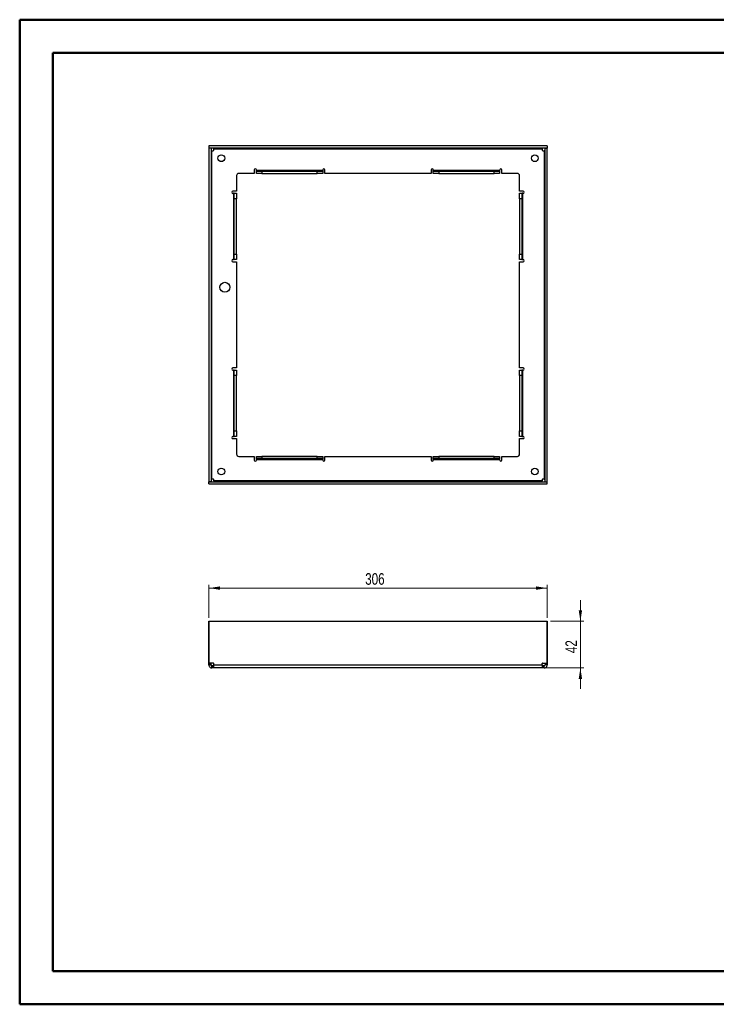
# Paper-space layout 'Sheet2' of a CAD drawing. Header units: millimetres. Extents: x 0 to 420, y 0 to 297.
# Tile 1 of 2: x 0 to 210, y 0 to 297. Entities that reach past the tile are written whole.
import ezdxf

# ---------------------------------------------------------------- set-up
doc = ezdxf.new("R2010")
doc.units = ezdxf.units.MM
doc.styles.add('SLDTEXTSTYLE0', font='TXT', dxfattribs={"width": 0.75})
doc.dimstyles.new('SLDDIMSTYLE0', dxfattribs={"dimtxt": 3.5, "dimasz": 3.302, "dimexe": 0, "dimexo": 0.0625, "dimgap": 0.875, "dimtad": 1, "dimdec": 0, "dimlfac": 3, "dimrnd": 1e-09, "dimzin": 12, "dimdsep": 46, "dimtxsty": 'SLDTEXTSTYLE0', "dimsah": 1, "dimcen": 0.09, "dimadec": 0, "dimazin": 3, "dimtfac": 1, "dimtdec": 0, "dimtofl": 0, "dimtmove": 0, "dimatfit": 3, "dimfxl": 0, "dimfrac": 2, "dimtolj": 1, "dimtzin": 12, "dimarcsym": 0})
doc.dimstyles.new('SLDDIMSTYLE1', dxfattribs={"dimtxt": 3.5, "dimasz": 3.302, "dimexe": 0, "dimexo": 0.0625, "dimgap": 0.875, "dimtad": 1, "dimdec": 0, "dimlfac": 3, "dimrnd": 1e-09, "dimzin": 12, "dimdsep": 46, "dimtxsty": 'SLDTEXTSTYLE0', "dimsah": 1, "dimcen": 0.09, "dimadec": 0, "dimazin": 3, "dimtfac": 1, "dimtdec": 0, "dimtmove": 0, "dimatfit": 0, "dimfxl": 0, "dimfrac": 2, "dimtolj": 1, "dimtzin": 12, "dimarcsym": 0})

# ---------------------------------------------------------------- blocks, each defined once
blk = doc.blocks.new('_D')
at = {"color": 7, "linetype": 'Continuous', "lineweight": 0}
for p, q in [((57.44, 116.76), (57.44, 126.76)), ((57.44, 125.76), (159.37, 125.76)), ((159.37, 116.76), (159.37, 126.76))]:
    blk.add_line(p, q, dxfattribs=at)
at = {"color": 7, "linetype": 'Continuous', "lineweight": 18}
for points in [[(57.44, 125.76), (60.74, 125.25), (60.74, 126.27)], [(159.37, 125.76), (156.07, 126.27), (156.07, 125.25)]]:
    blk.add_solid(points, dxfattribs=at)
at = {"color": 7, "linetype": 'Continuous', "lineweight": 18, "insert": (104.53, 130.27), "char_height": 3.5, "attachment_point": 1, "style": 'SLDTEXTSTYLE0'}
blk.add_mtext('306', dxfattribs=at)
blk = doc.blocks.new('_D_1')
at = {"color": 7, "linetype": 'Continuous', "lineweight": 0}
for p, q in [((169.41, 115.76), (169.41, 122.11)), ((160.37, 115.76), (170.41, 115.76)), ((169.41, 115.76), (169.41, 101.68)), ((158.92, 101.68), (170.41, 101.68)), ((169.41, 101.68), (169.41, 95.33))]:
    blk.add_line(p, q, dxfattribs=at)
at = {"color": 7, "linetype": 'Continuous', "lineweight": 18}
for points in [[(169.41, 115.76), (169.92, 119.06), (168.9, 119.06)], [(169.41, 101.68), (168.9, 98.38), (169.92, 98.38)]]:
    blk.add_solid(points, dxfattribs=at)
at = {"color": 7, "linetype": 'Continuous', "lineweight": 18, "insert": (164.9, 106.13), "char_height": 3.5, "attachment_point": 1, "rotation": 90, "style": 'SLDTEXTSTYLE0'}
blk.add_mtext('42', dxfattribs=at)

psp = doc.layouts.new('Sheet2')

# ---------------------------------------------------------------- linework, layer by layer
at = {"color": 7, "linetype": 'Continuous', "lineweight": 50}
for p, q in [((0.38, 0.21), (0.38, 297.21)), ((0.38, 297.21), (420.38, 297.21)), ((10.38, 10.21), (10.38, 287.21)), ((10.38, 287.21), (410.38, 287.21)), ((10.38, 10.21), (410.38, 10.21)), ((0.38, 0.21), (420.38, 0.21))]:
    psp.add_line(p, q, dxfattribs=at)
at = {"color": 7, "linetype": 'Continuous', "lineweight": 25}
for p, q in [((58.07, 258.49), (57.41, 258.49)), ((57.41, 258.49), (57.41, 157.85)), ((159.37, 259.17), (57.44, 259.17)), ((57.44, 259.17), (57.44, 258.5)), ((159.37, 258.5), (57.44, 258.5)), ((58.07, 258.49), (58.07, 157.85)), ((158.74, 157.85), (158.74, 258.49)), ((158.74, 258.49), (159.41, 258.49)), ((159.37, 259.17), (159.37, 258.5)), ((159.41, 157.85), (159.41, 258.49)), ((58.34, 158.65), (58.34, 257.69)), ((58.34, 257.69), (58.72, 257.69)), ((58.89, 258.24), (157.92, 258.24)), ((58.89, 257.85), (58.89, 258.24)), ((157.92, 258.24), (157.92, 257.85)), ((158.09, 257.69), (158.47, 257.69)), ((158.47, 257.69), (158.47, 158.65)), ((65.74, 250.17), (65.74, 245.5)), ((71.07, 250.84), (66.41, 250.84)), ((71.07, 251.94), (71.07, 250.84)), ((71.74, 251.77), (71.74, 251.94)), ((71.74, 251.77), (71.74, 251.58)), ((91.74, 251.77), (71.74, 251.77)), ((71.74, 250.85), (71.74, 251.58)), ((71.75, 251.5), (73.41, 251.5)), ((73.41, 250.84), (71.75, 250.84)), ((73.41, 251.5), (73.41, 250.84)), ((73.41, 251.5), (90.07, 251.5)), ((73.41, 250.84), (90.07, 250.84)), ((90.07, 250.84), (90.07, 251.5)), ((90.07, 251.5), (91.73, 251.5)), ((91.73, 250.84), (90.07, 250.84)), ((91.74, 251.94), (91.74, 251.77)), ((91.74, 251.58), (91.74, 251.77)), ((91.74, 251.58), (91.74, 250.85)), ((92.41, 250.84), (92.41, 251.94)), ((124.41, 250.84), (92.41, 250.84)), ((124.41, 251.94), (124.41, 250.84)), ((125.07, 251.77), (125.07, 251.94)), ((125.07, 251.77), (125.07, 251.58)), ((145.07, 251.77), (125.07, 251.77)), ((125.07, 250.85), (125.07, 251.58)), ((125.08, 251.5), (126.74, 251.5)), ((126.74, 250.84), (125.08, 250.84)), ((126.74, 251.5), (126.74, 250.84)), ((126.74, 251.5), (143.41, 251.5)), ((126.74, 250.84), (143.41, 250.84)), ((143.41, 250.84), (143.41, 251.5)), ((143.41, 251.5), (145.06, 251.5)), ((145.06, 250.84), (143.41, 250.84)), ((145.07, 251.94), (145.07, 251.77)), ((145.07, 251.58), (145.07, 251.77)), ((145.07, 251.58), (145.07, 250.85)), ((145.74, 250.84), (145.74, 251.94)), ((150.41, 250.84), (145.74, 250.84)), ((151.07, 245.5), (151.07, 250.17)), ((65.74, 245.5), (64.64, 245.5)), ((64.64, 244.84), (64.81, 244.84)), ((64.81, 244.84), (64.81, 224.84)), ((65, 244.84), (64.81, 244.84)), ((65, 244.84), (65.72, 244.84)), ((65.07, 243.17), (65.07, 244.83)), ((65.74, 244.83), (65.74, 243.17)), ((152.17, 245.5), (151.07, 245.5)), ((151.07, 243.17), (151.07, 244.83)), ((151.09, 244.84), (151.81, 244.84)), ((151.74, 244.83), (151.74, 243.17)), ((152.01, 244.84), (151.81, 244.84)), ((152.01, 224.84), (152.01, 244.84)), ((152.01, 244.84), (152.17, 244.84)), ((65.74, 243.17), (65.07, 243.17)), ((65.07, 226.5), (65.07, 243.17)), ((65.74, 226.5), (65.74, 243.17)), ((151.74, 243.17), (151.07, 243.17)), ((151.07, 243.17), (151.07, 226.5)), ((151.74, 243.17), (151.74, 226.5)), ((65.07, 224.85), (65.07, 226.5)), ((65.07, 226.5), (65.74, 226.5)), ((65.74, 226.5), (65.74, 224.85)), ((151.07, 224.85), (151.07, 226.5)), ((151.07, 226.5), (151.74, 226.5)), ((151.74, 226.5), (151.74, 224.85)), ((64.81, 224.84), (64.64, 224.84)), ((64.64, 224.17), (65.74, 224.17)), ((64.81, 224.84), (65, 224.84)), ((65.72, 224.84), (65, 224.84)), ((65.74, 224.17), (65.74, 192.17)), ((151.07, 192.17), (151.07, 224.17)), ((151.07, 224.17), (152.17, 224.17)), ((151.81, 224.84), (151.09, 224.84)), ((151.81, 224.84), (152.01, 224.84)), ((152.17, 224.84), (152.01, 224.84)), ((65.74, 192.17), (64.64, 192.17)), ((64.64, 191.5), (64.81, 191.5)), ((64.81, 191.5), (64.81, 171.5)), ((65, 191.5), (64.81, 191.5)), ((65, 191.5), (65.72, 191.5)), ((65.07, 189.84), (65.07, 191.49)), ((65.74, 191.49), (65.74, 189.84)), ((152.17, 192.17), (151.07, 192.17)), ((151.07, 189.84), (151.07, 191.49)), ((151.09, 191.5), (151.81, 191.5)), ((151.74, 191.49), (151.74, 189.84)), ((152.01, 191.5), (151.81, 191.5)), ((152.01, 171.5), (152.01, 191.5)), ((152.01, 191.5), (152.17, 191.5)), ((65.07, 173.17), (65.07, 189.84)), ((65.74, 189.84), (65.07, 189.84)), ((65.74, 173.17), (65.74, 189.84)), ((151.74, 189.84), (151.07, 189.84)), ((151.07, 189.84), (151.07, 173.17)), ((151.74, 189.84), (151.74, 173.17)), ((65.07, 173.17), (65.74, 173.17)), ((65.07, 171.51), (65.07, 173.17)), ((65.74, 173.17), (65.74, 171.51)), ((151.07, 173.17), (151.74, 173.17)), ((151.07, 171.51), (151.07, 173.17)), ((151.74, 173.17), (151.74, 171.51)), ((64.81, 171.5), (64.64, 171.5)), ((64.64, 170.84), (65.74, 170.84)), ((64.81, 171.5), (65, 171.5)), ((65.72, 171.5), (65, 171.5)), ((65.74, 170.84), (65.74, 166.17)), ((151.07, 166.17), (151.07, 170.84)), ((151.07, 170.84), (152.17, 170.84)), ((151.81, 171.5), (151.09, 171.5)), ((151.81, 171.5), (152.01, 171.5)), ((152.17, 171.5), (152.01, 171.5)), ((66.41, 165.5), (71.07, 165.5)), ((71.07, 165.5), (71.07, 164.4)), ((71.74, 164.76), (71.74, 165.49)), ((71.74, 164.76), (71.74, 164.57)), ((71.74, 164.57), (91.74, 164.57)), ((71.74, 164.4), (71.74, 164.57)), ((71.75, 165.5), (73.41, 165.5)), ((73.41, 164.84), (71.75, 164.84)), ((73.41, 165.5), (73.41, 164.84)), ((90.07, 165.5), (73.41, 165.5)), ((90.07, 164.84), (73.41, 164.84)), ((90.07, 164.84), (90.07, 165.5)), ((90.07, 165.5), (91.73, 165.5)), ((91.73, 164.84), (90.07, 164.84)), ((91.74, 165.49), (91.74, 164.76)), ((91.74, 164.57), (91.74, 164.76)), ((91.74, 164.57), (91.74, 164.4)), ((92.41, 164.4), (92.41, 165.5)), ((92.41, 165.5), (124.41, 165.5)), ((124.41, 165.5), (124.41, 164.4)), ((125.07, 164.76), (125.07, 165.49)), ((125.07, 164.76), (125.07, 164.57)), ((125.07, 164.57), (145.07, 164.57)), ((125.07, 164.4), (125.07, 164.57)), ((125.08, 165.5), (126.74, 165.5)), ((126.74, 164.84), (125.08, 164.84)), ((126.74, 165.5), (126.74, 164.84)), ((143.41, 165.5), (126.74, 165.5)), ((143.41, 164.84), (126.74, 164.84)), ((143.41, 164.84), (143.41, 165.5)), ((143.41, 165.5), (145.06, 165.5)), ((145.06, 164.84), (143.41, 164.84)), ((145.07, 165.49), (145.07, 164.76)), ((145.07, 164.57), (145.07, 164.76)), ((145.07, 164.57), (145.07, 164.4)), ((145.74, 164.4), (145.74, 165.5)), ((145.74, 165.5), (150.41, 165.5)), ((58.07, 157.85), (57.41, 157.85)), ((57.44, 157.17), (57.44, 157.84)), ((57.44, 157.84), (159.37, 157.84)), ((58.72, 158.65), (58.34, 158.65)), ((58.89, 158.1), (58.89, 158.49)), ((157.92, 158.1), (58.89, 158.1)), ((157.92, 158.49), (157.92, 158.1)), ((158.47, 158.65), (158.09, 158.65)), ((158.74, 157.85), (159.41, 157.85)), ((159.37, 157.17), (159.37, 157.84)), ((57.44, 157.17), (159.37, 157.17)), ((57.44, 115.76), (57.41, 115.76)), ((57.41, 115.76), (57.41, 103.16)), ((57.44, 103.16), (57.44, 115.76)), ((57.44, 115.76), (159.37, 115.76)), ((159.37, 103.16), (159.37, 115.76)), ((159.37, 115.76), (159.41, 115.76)), ((159.41, 115.76), (159.41, 103.16)), ((57.41, 103.16), (57.44, 103.16)), ((57.41, 102.99), (57.41, 103.16)), ((57.41, 102.99), (58.07, 102.99)), ((57.41, 102.61), (57.41, 102.99)), ((57.41, 102.61), (58.07, 102.61)), ((58.72, 103.16), (57.44, 103.16)), ((58.07, 102.99), (58.07, 103.16)), ((58.07, 102.61), (58.07, 102.99)), ((58.34, 101.68), (58.34, 102.34)), ((58.72, 102.34), (58.34, 102.34)), ((58.72, 101.68), (58.34, 101.68)), ((58.72, 101.68), (58.72, 102.34)), ((58.89, 102.34), (58.72, 102.34)), ((58.89, 101.68), (58.72, 101.68)), ((58.89, 102.61), (58.89, 102.99)), ((58.89, 102.61), (157.92, 102.61)), ((157.92, 101.68), (58.89, 101.68)), ((157.92, 102.61), (157.92, 102.99)), ((158.09, 102.34), (157.92, 102.34)), ((158.09, 101.68), (157.92, 101.68)), ((158.09, 103.16), (159.37, 103.16)), ((158.09, 101.68), (158.09, 102.34)), ((158.47, 102.34), (158.09, 102.34)), ((158.47, 101.68), (158.09, 101.68)), ((158.47, 101.68), (158.47, 102.34)), ((158.74, 103.16), (158.74, 102.99)), ((159.41, 102.99), (158.74, 102.99)), ((158.74, 102.99), (158.74, 102.61)), ((159.41, 102.61), (158.74, 102.61)), ((159.41, 103.16), (159.37, 103.16)), ((159.41, 103.16), (159.41, 102.99)), ((159.41, 102.99), (159.41, 102.61))]:
    psp.add_line(p, q, dxfattribs=at)
for centre, radius in [((61.16, 255.42), 1.02), ((155.66, 255.42), 1.02), ((62.24, 216.5), 1.5), ((61.16, 160.92), 1.02), ((155.66, 160.92), 1.02)]:
    psp.add_circle(centre, radius, dxfattribs=at)
for centre, radius, start, end in [((58.72, 257.85), 0.167, 270, 0), ((158.09, 257.85), 0.167, 180, 270), ((66.41, 250.17), 0.667, 90, 180), ((71.41, 251.94), 0.333, 0, 180), ((92.07, 251.94), 0.333, 0, 180), ((124.74, 251.94), 0.333, 0, 180), ((145.41, 251.94), 0.333, 0, 180), ((150.41, 250.17), 0.667, 0, 90), ((64.64, 245.17), 0.333, 90, 270), ((152.17, 245.17), 0.333, 270, 90), ((64.64, 224.5), 0.333, 90, 270), ((152.17, 224.5), 0.333, 270, 90), ((64.64, 191.84), 0.333, 90, 270), ((152.17, 191.84), 0.333, 270, 90), ((64.64, 171.17), 0.333, 90, 270), ((152.17, 171.17), 0.333, 270, 90), ((66.41, 166.17), 0.667, 180, 270), ((71.41, 164.4), 0.333, 180, 0), ((92.07, 164.4), 0.333, 180, 0), ((124.74, 164.4), 0.333, 180, 0), ((145.41, 164.4), 0.333, 180, 0), ((150.41, 166.17), 0.667, 270, 0), ((58.72, 158.49), 0.167, 0, 90), ((158.09, 158.49), 0.167, 90, 180), ((58.72, 102.99), 0.167, 0, 90), ((158.09, 102.99), 0.167, 90, 180)]:
    psp.add_arc(centre, radius, start, end, dxfattribs=at)
for points, knots in [([(58.89, 258.5), (58.89, 258.5), (58.89, 258.47), (58.89, 258.38), (58.89, 258.31), (58.89, 258.24)], [0, 0, 0, 0, 0.5, 0.5, 1, 1, 1, 1]), ([(157.92, 258.24), (157.92, 258.31), (157.92, 258.38), (157.92, 258.47), (157.92, 258.5), (157.92, 258.5)], [0, 0, 0, 0, 0.5, 0.5, 1, 1, 1, 1]), ([(58.34, 257.69), (58.27, 257.69), (58.2, 257.69), (58.1, 257.69), (58.07, 257.69), (58.07, 257.69)], [0, 0, 0, 0, 0.5, 0.5, 1, 1, 1, 1]), ([(158.74, 257.69), (158.74, 257.69), (158.71, 257.69), (158.61, 257.69), (158.54, 257.69), (158.47, 257.69)], [0, 0, 0, 0, 0.5, 0.5, 1, 1, 1, 1]), ([(58.07, 158.65), (58.07, 158.65), (58.1, 158.65), (58.2, 158.65), (58.27, 158.65), (58.34, 158.65)], [0, 0, 0, 0, 0.5, 0.5, 1, 1, 1, 1]), ([(58.89, 158.1), (58.89, 158.03), (58.89, 157.96), (58.89, 157.87), (58.89, 157.84), (58.89, 157.84)], [0, 0, 0, 0, 0.5, 0.5, 1, 1, 1, 1]), ([(157.92, 157.84), (157.92, 157.84), (157.92, 157.87), (157.92, 157.96), (157.92, 158.03), (157.92, 158.1)], [0, 0, 0, 0, 0.5, 0.5, 1, 1, 1, 1]), ([(158.47, 158.65), (158.54, 158.65), (158.61, 158.65), (158.71, 158.65), (158.74, 158.65), (158.74, 158.65)], [0, 0, 0, 0, 0.5, 0.5, 1, 1, 1, 1]), ([(57.41, 102.61), (57.41, 102.49), (57.43, 102.37), (57.53, 102.14), (57.59, 102.04), (57.77, 101.87), (57.87, 101.8), (58.1, 101.7), (58.22, 101.68), (58.34, 101.68)], [0, 0, 0, 0, 0.25, 0.25, 0.5, 0.5, 0.75, 0.75, 1, 1, 1, 1]), ([(58.07, 102.61), (58.07, 102.54), (58.1, 102.47), (58.2, 102.37), (58.27, 102.34), (58.34, 102.34)], [0, 0, 0, 0, 0.5, 0.5, 1, 1, 1, 1]), ([(58.89, 101.68), (58.89, 101.68), (58.89, 101.7), (58.89, 101.8), (58.89, 101.87), (58.89, 102.04), (58.89, 102.14), (58.89, 102.37), (58.89, 102.49), (58.89, 102.61)], [0, 0, 0, 0, 0.25, 0.25, 0.5, 0.5, 0.75, 0.75, 1, 1, 1, 1]), ([(157.92, 102.61), (157.92, 102.49), (157.92, 102.37), (157.92, 102.14), (157.92, 102.04), (157.92, 101.87), (157.92, 101.8), (157.92, 101.7), (157.92, 101.68), (157.92, 101.68)], [0, 0, 0, 0, 0.25, 0.25, 0.5, 0.5, 0.75, 0.75, 1, 1, 1, 1]), ([(158.47, 101.68), (158.6, 101.68), (158.72, 101.7), (158.94, 101.8), (159.05, 101.87), (159.22, 102.04), (159.29, 102.14), (159.38, 102.37), (159.41, 102.49), (159.41, 102.61)], [0, 0, 0, 0, 0.25, 0.25, 0.5, 0.5, 0.75, 0.75, 1, 1, 1, 1]), ([(158.47, 102.34), (158.54, 102.34), (158.61, 102.37), (158.71, 102.47), (158.74, 102.54), (158.74, 102.61)], [0, 0, 0, 0, 0.5, 0.5, 1, 1, 1, 1])]:
    psp.add_open_spline(points, degree=3, knots=knots, dxfattribs=at)
for points in [[(71.74, 251.58), (71.74, 251.53), (71.74, 251.5), (71.75, 251.5)], [(71.75, 250.84), (71.74, 250.84), (71.74, 250.84), (71.74, 250.85)], [(91.73, 251.5), (91.74, 251.5), (91.74, 251.53), (91.74, 251.58)], [(91.74, 250.85), (91.74, 250.84), (91.74, 250.84), (91.73, 250.84)], [(125.07, 251.58), (125.07, 251.53), (125.08, 251.5), (125.08, 251.5)], [(125.08, 250.84), (125.08, 250.84), (125.07, 250.84), (125.07, 250.85)], [(145.06, 251.5), (145.07, 251.5), (145.07, 251.53), (145.07, 251.58)], [(145.07, 250.85), (145.07, 250.84), (145.07, 250.84), (145.06, 250.84)], [(65.07, 244.83), (65.07, 244.83), (65.05, 244.84), (65, 244.84)], [(65.72, 244.84), (65.74, 244.84), (65.74, 244.83), (65.74, 244.83)], [(151.07, 244.83), (151.07, 244.83), (151.08, 244.84), (151.09, 244.84)], [(151.81, 244.84), (151.77, 244.84), (151.74, 244.83), (151.74, 244.83)], [(65, 224.84), (65.05, 224.84), (65.07, 224.84), (65.07, 224.85)], [(65.74, 224.85), (65.74, 224.84), (65.74, 224.84), (65.72, 224.84)], [(151.09, 224.84), (151.08, 224.84), (151.07, 224.84), (151.07, 224.85)], [(151.74, 224.85), (151.74, 224.84), (151.77, 224.84), (151.81, 224.84)], [(65.07, 191.49), (65.07, 191.5), (65.05, 191.5), (65, 191.5)], [(65.72, 191.5), (65.74, 191.5), (65.74, 191.5), (65.74, 191.49)], [(151.07, 191.49), (151.07, 191.5), (151.08, 191.5), (151.09, 191.5)], [(151.81, 191.5), (151.77, 191.5), (151.74, 191.5), (151.74, 191.49)], [(65, 171.5), (65.05, 171.5), (65.07, 171.51), (65.07, 171.51)], [(65.74, 171.51), (65.74, 171.51), (65.74, 171.5), (65.72, 171.5)], [(151.09, 171.5), (151.08, 171.5), (151.07, 171.51), (151.07, 171.51)], [(151.74, 171.51), (151.74, 171.51), (151.77, 171.5), (151.81, 171.5)], [(71.74, 165.49), (71.74, 165.5), (71.74, 165.5), (71.75, 165.5)], [(71.75, 164.84), (71.74, 164.84), (71.74, 164.81), (71.74, 164.76)], [(91.73, 165.5), (91.74, 165.5), (91.74, 165.5), (91.74, 165.49)], [(91.74, 164.76), (91.74, 164.81), (91.74, 164.84), (91.73, 164.84)], [(125.07, 165.49), (125.07, 165.5), (125.08, 165.5), (125.08, 165.5)], [(125.08, 164.84), (125.08, 164.84), (125.07, 164.81), (125.07, 164.76)], [(145.06, 165.5), (145.07, 165.5), (145.07, 165.5), (145.07, 165.49)], [(145.07, 164.76), (145.07, 164.81), (145.07, 164.84), (145.06, 164.84)]]:
    psp.add_open_spline(points, degree=3, dxfattribs=at)

# ---------------------------------------------------------------- dimensions: what is measured, and where the dimension line sits
at = {"color": 7, "linetype": 'Continuous', "lineweight": 18}
dim = psp.add_linear_dim(base=(159.37, 125.76), p1=(57.44, 115.76), p2=(159.37, 115.76), dimstyle='SLDDIMSTYLE0', dxfattribs=at)
dim.commit()
dim.dimension.update_dxf_attribs({"geometry": '_D', "text_midpoint": (108.41, 125.76), "dimtype": 160})
dim = psp.add_linear_dim(base=(169.41, 101.68), p1=(159.37, 115.76), p2=(157.92, 101.68), angle=90, dimstyle='SLDDIMSTYLE1', dxfattribs=at)
dim.commit()
dim.dimension.update_dxf_attribs({"geometry": '_D_1', "text_midpoint": (169.41, 108.72), "dimtype": 160})

doc.saveas('drawing.dxf')
